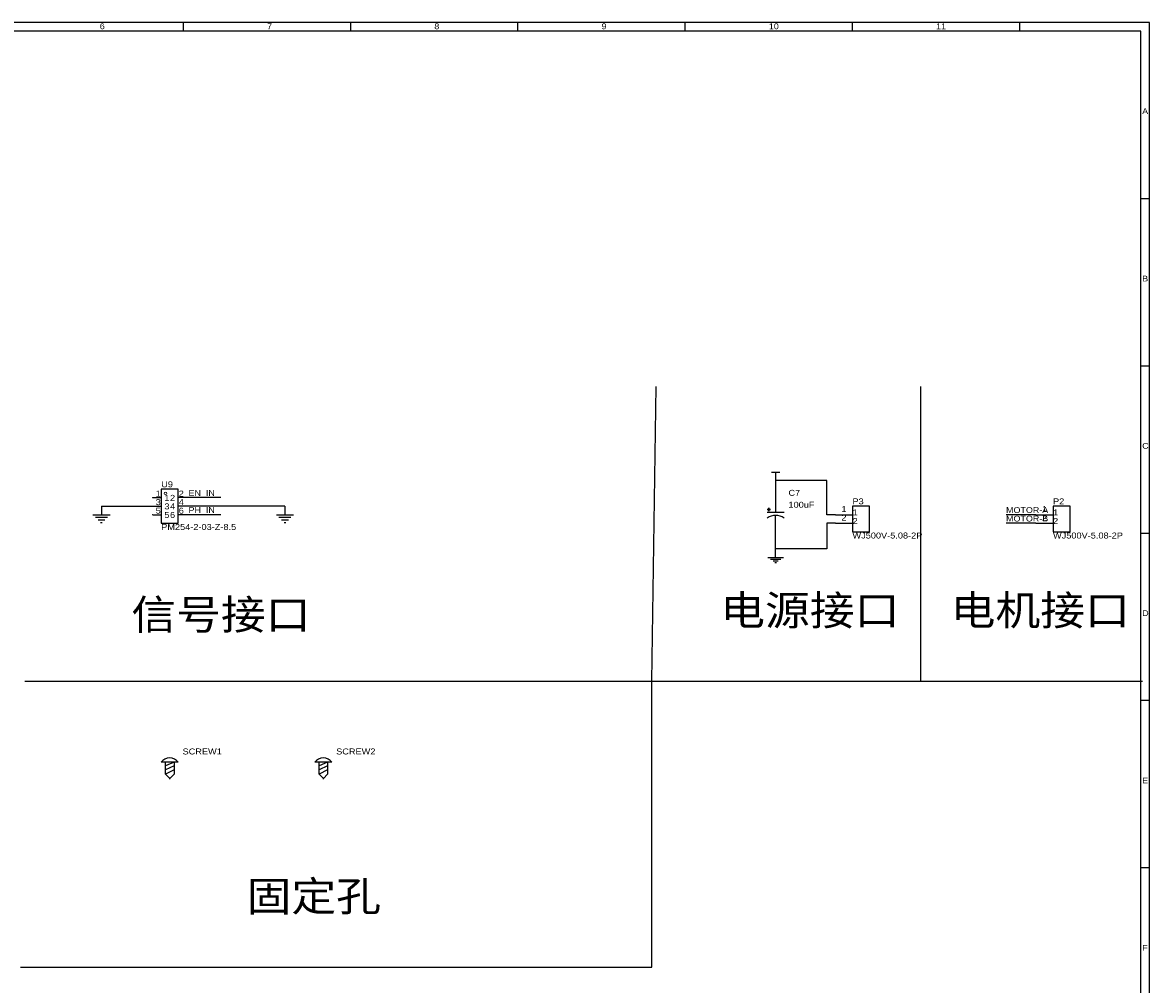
# Model space of a CAD drawing. Header units: millimetres. Extents: x 0 to 589, y 3 to 521.
# Tile 4 of 4: x 253 to 589, y 235 to 521. Entities that reach past the tile are written whole.
import ezdxf
from ezdxf.enums import TextEntityAlignment as Align

# ---------------------------------------------------------------- set-up
doc = ezdxf.new("R2010")
doc.units = ezdxf.units.MM
doc.header["$MEASUREMENT"] = 0
doc.styles.get("Standard").update_dxf_attribs({"font": 'arial.ttf'})

msp = doc.modelspace()

# ---------------------------------------------------------------- linework, layer by layer
at = {"color": 1, "true_color": 0x000000}
for points in [[(0, 521.09), (0, 106.56), (588.77, 106.56), (588.77, 521.09)], [(2.54, 518.55), (2.54, 109.1), (586.23, 109.1), (586.23, 518.55)]]:
    msp.add_lwpolyline(points, close=True, dxfattribs=at)
for points in [[(301.24, 518.55), (301.24, 521.09)], [(351.03, 518.55), (351.03, 521.09)], [(400.81, 518.55), (400.81, 521.09)], [(450.6, 518.55), (450.6, 521.09)], [(500.38, 518.55), (500.38, 521.09)], [(550.17, 518.55), (550.17, 521.09)], [(586.23, 468.77), (588.77, 468.77)], [(586.23, 418.99), (588.77, 418.99)], [(254, 325.12), (440.69, 325.12), (441.96, 412.75)], [(520.7, 325.12), (520.7, 412.75)], [(292.16, 379.79), (292.04, 379.67)], [(292.04, 379.79), (292.16, 379.67)], [(292.16, 374.71), (292.04, 374.59)], [(292.04, 374.71), (292.16, 374.59)], [(586.23, 369.2), (588.77, 369.2)], [(252.73, 240.03), (440.69, 240.03), (440.69, 325.12)], [(440.69, 325.12), (586.74, 325.12)], [(586.23, 319.42), (588.77, 319.42)], [(586.23, 269.63), (588.77, 269.63)]]:
    msp.add_lwpolyline(points, dxfattribs=at)
at = {"color": 1, "true_color": 0xa00000}
for points in [[(476.25, 387.35), (478.79, 387.35)], [(477.52, 387.35), (477.52, 384.81)], [(274.32, 374.65), (279.4, 374.65)], [(275.08, 373.89), (278.64, 373.89)], [(275.84, 373.13), (277.88, 373.13)], [(276.61, 372.36), (277.11, 372.36)], [(328.93, 374.65), (334.01, 374.65)], [(329.69, 373.89), (333.25, 373.89)], [(330.45, 373.13), (332.49, 373.13)], [(331.22, 372.36), (331.72, 372.36)], [(474.98, 375.41), (480.06, 375.41)], [(477.52, 361.95), (477.52, 364.49)], [(475.23, 361.95), (479.81, 361.95)], [(476, 361.44), (479.04, 361.44)], [(476.76, 360.93), (478.28, 360.93)], [(477.27, 360.43), (477.77, 360.43)], [(299.72, 300.99), (294.64, 300.99)], [(298.45, 300.99), (295.91, 299.97)], [(298.45, 300.99), (298.45, 297.43), (297.18, 296.16), (295.91, 297.43), (295.91, 300.99)], [(298.45, 299.97), (295.91, 298.7)], [(298.45, 298.7), (295.91, 297.43)], [(345.44, 300.99), (340.36, 300.99)], [(344.17, 300.99), (341.63, 299.97)], [(344.17, 300.99), (344.17, 297.43), (342.9, 296.16), (341.63, 297.43), (341.63, 300.99)], [(344.17, 299.97), (341.63, 298.7)], [(344.17, 298.7), (341.63, 297.43)]]:
    msp.add_lwpolyline(points, dxfattribs=at)
at = {"color": 1, "true_color": 0x008800}
for points in [[(492.76, 384.81), (477.52, 384.81)], [(477.52, 384.81), (477.52, 379.73)], [(492.76, 374.65), (492.76, 384.81)], [(312.42, 379.73), (302.26, 379.73)], [(276.86, 377.19), (292.1, 377.19)], [(331.47, 377.19), (302.26, 377.19)], [(312.42, 374.65), (302.26, 374.65)], [(495.3, 374.65), (492.76, 374.65)], [(554.99, 374.65), (546.1, 374.65)], [(477.52, 364.49), (477.52, 369.57)], [(495.3, 372.11), (492.76, 372.11)], [(492.76, 372.11), (492.76, 364.49)], [(554.99, 372.11), (546.1, 372.11)], [(492.76, 364.49), (477.52, 364.49)]]:
    msp.add_lwpolyline(points, dxfattribs=at)
at = {"color": 1, "true_color": 0x880000}
for points in [[(292.1, 379.73), (294.64, 379.73)], [(302.26, 379.73), (299.72, 379.73)], [(477.52, 379.73), (477.52, 375.41)], [(276.86, 377.19), (276.86, 374.65)], [(292.1, 377.19), (294.64, 377.19)], [(302.26, 377.19), (299.72, 377.19)], [(331.47, 377.19), (331.47, 374.65)], [(292.1, 374.65), (294.64, 374.65)], [(302.26, 374.65), (299.72, 374.65)], [(477.52, 369.57), (477.52, 374.4)], [(495.3, 374.65), (500.38, 374.65)], [(554.99, 374.65), (560.07, 374.65)], [(495.3, 372.11), (500.38, 372.11)], [(554.99, 372.11), (560.07, 372.11)], [(297.18, 295.91), (297.18, 296.42)], [(342.9, 295.91), (342.9, 296.42)]]:
    msp.add_lwpolyline(points, dxfattribs=at)
at = {"color": 1, "true_color": 0xa00000}
for points in [[(294.64, 382.27), (294.64, 372.11), (299.72, 372.11), (299.72, 382.27)], [(474.98, 376.17), (474.98, 376.15), (476, 376.15), (476, 376.17)], [(475.49, 376.68), (475.49, 375.67), (475.51, 375.67), (475.51, 376.68)], [(500.38, 377.19), (500.38, 369.57), (505.46, 369.57), (505.46, 377.19)], [(560.07, 377.19), (560.07, 369.57), (565.15, 369.57), (565.15, 377.19)]]:
    msp.add_lwpolyline(points, close=True, dxfattribs=at)
at = {"color": 1, "lineweight": 0, "true_color": 0xa00000}
msp.add_circle((295.91, 381), 0.381, dxfattribs=at)
at = {"color": 1, "true_color": 0xa00000}
for centre, radius, start, end in [((477.38, 370.26), 4.14, 88.0111, 125.3874), ((477.68, 370.31), 4.09, 54.3617, 92.2399), ((297.18, 299.09), 3.18, 36.8699, 143.1301), ((342.9, 299.09), 3.18, 36.8699, 143.1301)]:
    msp.add_arc(centre, radius, start, end, dxfattribs=at)

# ---------------------------------------------------------------- texts
at = {"color": 1, "true_color": 0x000000, "width": 1.1}
for s, height, p in [('6', 1.73, (276.35, 518.59)), ('7', 1.73, (326.14, 518.59)), ('8', 1.73, (375.92, 518.59)), ('9', 1.73, (425.7, 518.59)), ('10', 1.729, (475.49, 518.59)), ('11', 1.729, (525.27, 518.59)), ('A', 1.73, (586.61, 493.32)), ('B', 1.73, (586.61, 443.53)), ('C', 1.73, (586.61, 393.75)), ('4', 1.78, (299.85, 376.96)), ('2', 1.78, (299.85, 379.5)), ('EN_IN', 1.729, (302.77, 379.73)), ('6', 1.78, (299.85, 374.42)), ('PH_IN', 1.729, (302.77, 374.65)), ('MOTOR-A', 1.729, (546.1, 374.65)), ('MOTOR-B', 1.729, (546.1, 372.11)), ('信号接口', 8.89, (285.75, 337.82)), ('电源接口', 8.89, (461.01, 339.09)), ('电机接口', 8.89, (529.59, 339.09)), ('D', 1.73, (586.61, 343.96)), ('E', 1.73, (586.61, 294.18)), ('固定孔', 8.89, (320.04, 254)), ('F', 1.73, (586.61, 244.4))]:
    msp.add_text(s, height=height, dxfattribs=at).set_placement(p, align=Align.BOTTOM_LEFT)
at = {"color": 1, "true_color": 0x000080, "width": 1.1}
for s, p in [('U9', (294.64, 382.27)), ('C7', (481.33, 379.73)), ('P3', (500.38, 377.19)), ('P2', (560.07, 377.19)), ('100uF', (481.33, 376.17)), ('PM254-2-03-Z-8.5', (294.64, 369.57)), ('WJ500V-5.08-2P', (500.38, 367.03)), ('WJ500V-5.08-2P', (560.07, 367.03)), ('SCREW1', (300.99, 302.77)), ('SCREW2', (346.71, 302.77))]:
    msp.add_text(s, height=1.778, dxfattribs=at).set_placement(p, align=Align.BOTTOM_LEFT)
at = {"color": 1, "true_color": 0x000000, "width": 1.1}
for s, p in [('3', (294.51, 376.96)), ('1', (294.51, 379.5)), ('5', (294.51, 374.42)), ('1', (498.62, 374.9)), ('1', (558.31, 374.9)), ('2', (498.62, 372.36)), ('2', (558.31, 372.36))]:
    msp.add_text(s, height=1.78, dxfattribs=at).set_placement(p, align=Align.BOTTOM_RIGHT)
at = {"color": 1, "true_color": 0x0000ff, "width": 1.1}
for s, p in [('1', (295.58, 378.23)), ('3', (295.58, 375.69)), ('1', (500.4, 373.89)), ('1', (560.09, 373.89)), ('5', (295.58, 373.15)), ('2', (500.4, 371.35)), ('2', (560.09, 371.35))]:
    msp.add_text(s, height=1.78, dxfattribs=at).set_placement(p, align=Align.BOTTOM_LEFT)
for s, p in [('2', (298.78, 378.23)), ('4', (298.78, 375.69)), ('6', (298.78, 373.15))]:
    msp.add_text(s, height=1.78, dxfattribs=at).set_placement(p, align=Align.BOTTOM_RIGHT)

doc.saveas('drawing.dxf')
